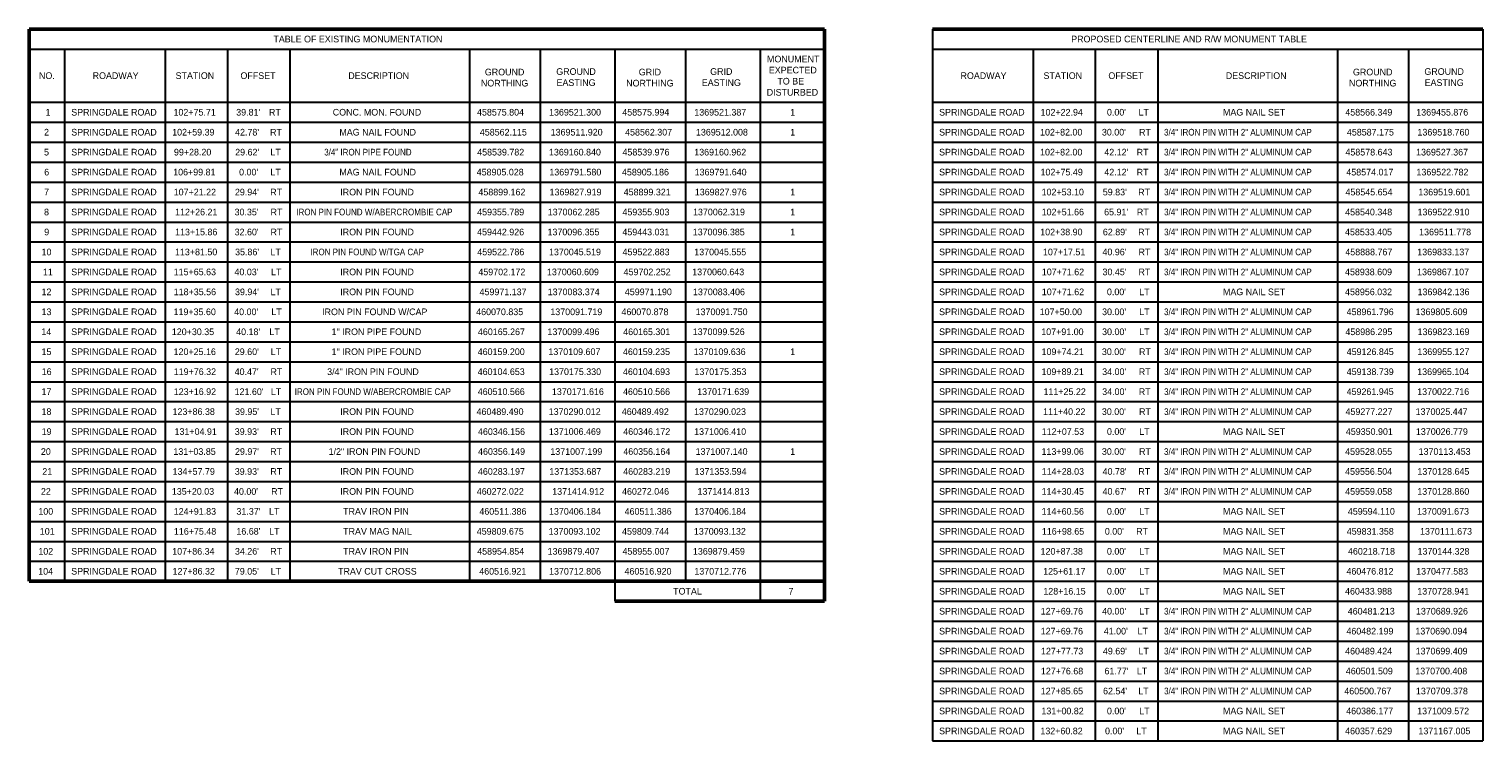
# Model space of a CAD drawing. Header units: feet. Extents: x 1337942 to 1371443, y 457715 to 485384.
# Tile 12 of 14: x 1369549 to 1370095, y 461792 to 462060. Entities that reach past the tile are written whole.
import ezdxf

# ---------------------------------------------------------------- set-up
doc = ezdxf.new("R2010")
doc.units = ezdxf.units.FT
doc.header["$MEASUREMENT"] = 0
doc.layers.add('TX_X_20', color=10, linetype='Continuous')
doc.styles.add('MtXpl_Proxy_1', font='txt')
doc.styles.get("Standard").update_dxf_attribs({"font": 'font31.shx'})

msp = doc.modelspace()

# ---------------------------------------------------------------- linework, layer by layer
at = {"layer": 'TX_X_20', "lineweight": 50}
for p, q in [((1369549.048, 462059.751), (1369847.895, 462059.751)), ((1369549.048, 462059.751), (1369549.048, 461852.251)), ((1369847.895, 462059.751), (1369847.895, 461844.751)), ((1369888.472, 462059.751), (1370095.303, 462059.751)), ((1369549.048, 461852.251), (1369847.895, 461852.251))]:
    msp.add_line(p, q, dxfattribs=at)
at = {"layer": 'TX_X_20', "lineweight": 30}
for p, q in [((1369888.472, 462059.751), (1369888.472, 461792.251)), ((1370095.303, 462059.751), (1370095.303, 461792.251)), ((1369549.048, 462052.251), (1369847.895, 462052.251)), ((1369562.381, 462052.251), (1369562.381, 461852.251)), ((1369600.179, 462052.251), (1369600.179, 461852.251)), ((1369623.552, 462052.251), (1369623.552, 461852.251)), ((1369647.004, 462052.251), (1369647.004, 461852.251)), ((1369714.542, 462052.251), (1369714.542, 461852.251)), ((1369741.129, 462052.251), (1369741.129, 461852.251)), ((1369769.125, 462052.251), (1369769.125, 461844.751)), ((1369795.713, 462052.251), (1369795.713, 461852.251)), ((1369823.709, 462052.251), (1369823.709, 461844.751)), ((1369888.472, 462052.251), (1370095.303, 462052.251)), ((1369926.27, 462052.251), (1369926.27, 461792.251)), ((1369949.643, 462052.251), (1369949.643, 461792.251)), ((1369973.095, 462052.251), (1369973.095, 461792.251)), ((1370040.72, 462052.251), (1370040.72, 461792.251)), ((1370067.307, 462052.251), (1370067.307, 461792.251)), ((1369549.048, 462032.251), (1369847.895, 462032.251)), ((1369888.472, 462032.251), (1370095.303, 462032.251)), ((1369549.048, 462024.751), (1369847.895, 462024.751)), ((1369549.048, 462017.251), (1369847.895, 462017.251)), ((1369549.048, 462009.751), (1369847.895, 462009.751)), ((1369549.048, 462002.251), (1369847.895, 462002.251)), ((1369549.048, 461994.751), (1369847.895, 461994.751)), ((1369549.048, 461987.251), (1369847.895, 461987.251)), ((1369549.048, 461979.751), (1369847.895, 461979.751)), ((1369549.048, 461972.251), (1369847.895, 461972.251)), ((1369549.048, 461964.751), (1369847.895, 461964.751)), ((1369549.048, 461957.251), (1369847.895, 461957.251)), ((1369549.048, 461949.751), (1369847.895, 461949.751)), ((1369549.048, 461942.251), (1369847.895, 461942.251)), ((1369549.048, 461934.751), (1369847.895, 461934.751)), ((1369549.048, 461927.251), (1369847.895, 461927.251)), ((1369549.048, 461919.751), (1369847.895, 461919.751)), ((1369549.048, 461912.251), (1369847.895, 461912.251)), ((1369549.048, 461904.751), (1369847.895, 461904.751)), ((1369549.048, 461897.251), (1369847.895, 461897.251)), ((1369549.048, 461889.751), (1369847.895, 461889.751)), ((1369549.048, 461882.251), (1369847.895, 461882.251)), ((1369549.048, 461874.751), (1369847.895, 461874.751)), ((1369549.048, 461867.251), (1369847.895, 461867.251)), ((1369549.048, 461859.751), (1369847.895, 461859.751))]:
    msp.add_line(p, q, dxfattribs=at)
at = {"layer": 'TX_X_20', "color": 10, "linetype": 'Continuous', "lineweight": 30}
for p, q in [((1369888.472, 462024.751), (1370095.303, 462024.751)), ((1369888.472, 462017.251), (1370095.303, 462017.251)), ((1369888.472, 462009.751), (1370095.303, 462009.751)), ((1369888.472, 462002.251), (1370095.303, 462002.251)), ((1369888.472, 461994.751), (1370095.303, 461994.751)), ((1369888.472, 461987.251), (1370095.303, 461987.251)), ((1369888.472, 461979.751), (1370095.303, 461979.751)), ((1369888.472, 461972.251), (1370095.303, 461972.251)), ((1369888.472, 461964.751), (1370095.303, 461964.751)), ((1369888.472, 461957.251), (1370095.303, 461957.251)), ((1369888.472, 461949.751), (1370095.303, 461949.751)), ((1369888.472, 461942.251), (1370095.303, 461942.251)), ((1369888.472, 461934.751), (1370095.303, 461934.751)), ((1369888.472, 461927.251), (1370095.303, 461927.251)), ((1369888.472, 461919.751), (1370095.303, 461919.751)), ((1369888.472, 461912.251), (1370095.303, 461912.251)), ((1369888.472, 461904.751), (1370095.303, 461904.751)), ((1369888.472, 461897.251), (1370095.303, 461897.251)), ((1369888.472, 461889.751), (1370095.303, 461889.751)), ((1369888.472, 461882.251), (1370095.303, 461882.251)), ((1369888.472, 461874.751), (1370095.303, 461874.751)), ((1369888.472, 461867.251), (1370095.303, 461867.251)), ((1369888.472, 461859.751), (1370095.303, 461859.751)), ((1369888.472, 461852.251), (1370095.303, 461852.251)), ((1369888.472, 461844.751), (1370095.303, 461844.751)), ((1369888.472, 461837.251), (1370095.303, 461837.251)), ((1369888.472, 461829.751), (1370095.303, 461829.751)), ((1369888.472, 461822.251), (1370095.303, 461822.251)), ((1369888.472, 461814.751), (1370095.303, 461814.751)), ((1369888.472, 461807.251), (1370095.303, 461807.251)), ((1369888.472, 461799.751), (1370095.303, 461799.751)), ((1369888.472, 461792.251), (1370095.303, 461792.251))]:
    msp.add_line(p, q, dxfattribs=at)
at = {"layer": 'TX_X_20', "color": 10, "linetype": 'Continuous', "lineweight": 50}
msp.add_line((1369769.125, 461844.751), (1369847.895, 461844.751), dxfattribs=at)

# ---------------------------------------------------------------- texts
at = {"layer": 'TX_X_20'}
for s, p in [('TABLE OF EXISTING MONUMENTATION', (1369640.844, 462054.751)), ('PROPOSED CENTERLINE AND R/W MONUMENT TABLE', (1369940.596, 462054.751)), ('MONUMENT', (1369826.318, 462047.251)), ('EXPECTED', (1369827.002, 462043.085)), ('NO.', (1369552.768, 462041.001)), ('ROADWAY', (1369572.927, 462041.001)), ('STATION', (1369604.107, 462041.001)), ('OFFSET', (1369628.482, 462041.001)), ('DESCRIPTION', (1369668.981, 462041.001)), ('TO BE', (1369830.207, 462038.918)), ('ROADWAY', (1369899.018, 462041.001)), ('STATION', (1369930.199, 462041.001)), ('OFFSET', (1369954.574, 462041.001)), ('DESCRIPTION', (1369998.701, 462041.001)), ('DISTURBED', (1369826.209, 462034.751)), ('SPRINGDALE ROAD', (1369564.881, 462027.251)), ('102+75.71', (1369603.314, 462027.251)), ("39.81' ", (1369626.875, 462027.251)), ('RT', (1369639.177, 462027.251)), ('CONC. MON. FOUND', (1369663.147, 462027.251)), ('458575.804', (1369717.35, 462027.251)), ('1369521.300', (1369744.413, 462027.251)), ('458575.994', (1369771.933, 462027.251)), ('1369521.387', (1369798.996, 462027.251)), ('1', (1369835.032, 462027.251)), ('SPRINGDALE ROAD', (1369890.972, 462027.251)), ('LT', (1369965.913, 462027.251)), ('SPRINGDALE ROAD', (1369564.881, 462019.751)), ('102+59.39', (1369602.808, 462019.751)), ("42.78' ", (1369626.449, 462019.751)), ('RT', (1369639.603, 462019.751)), ('MAG NAIL FOUND', (1369665.637, 462019.751)), ('458562.115', (1369718.411, 462019.751)), ('1369511.920', (1369745.028, 462019.751)), ('458562.307', (1369772.994, 462019.751)), ('1369512.008', (1369799.611, 462019.751)), ('1', (1369835.032, 462019.751)), ('SPRINGDALE ROAD', (1369890.972, 462019.751)), ('RT', (1369966.111, 462019.751)), ('SPRINGDALE ROAD', (1369564.881, 462012.251)), ('99+28.20', (1369603.482, 462012.251)), ("29.62' ", (1369626.488, 462012.251)), ('LT', (1369639.703, 462012.251)), ('458539.782', (1369717.419, 462012.251)), ('1369160.840', (1369744.383, 462012.251)), ('458539.976', (1369772.002, 462012.251)), ('1369160.962', (1369798.967, 462012.251)), ('SPRINGDALE ROAD', (1369890.972, 462012.251)), ('RT', (1369965.209, 462012.251)), ('SPRINGDALE ROAD', (1369564.881, 462004.751)), ('106+99.81', (1369603.195, 462004.751)), ("0.00'", (1369627.956, 462004.751)), ('LT', (1369639.703, 462004.751)), ('MAG NAIL FOUND', (1369665.637, 462004.751)), ('458905.028', (1369717.23, 462004.751)), ('1369791.580', (1369744.532, 462004.751)), ('458905.186', (1369771.814, 462004.751)), ('1369791.640', (1369799.115, 462004.751)), ('SPRINGDALE ROAD', (1369890.972, 462004.751)), ('RT', (1369965.209, 462004.751)), ('SPRINGDALE ROAD', (1369564.881, 461997.251)), ('107+21.22', (1369603.393, 461997.251)), ("29.94' ", (1369626.389, 461997.251)), ('RT', (1369639.663, 461997.251)), ('IRON PIN FOUND', (1369665.965, 461997.251)), ('458899.162', (1369717.875, 461997.251)), ('1369827.919', (1369744.601, 461997.251)), ('458899.321', (1369772.459, 461997.251)), ('1369827.976', (1369799.185, 461997.251)), ('1', (1369835.032, 461997.251)), ('SPRINGDALE ROAD', (1369890.972, 461997.251)), ('RT', (1369965.774, 461997.251)), ('SPRINGDALE ROAD', (1369564.881, 461989.751)), ('112+26.21', (1369603.909, 461989.751)), ("30.35' ", (1369626.26, 461989.751)), ('RT', (1369639.792, 461989.751)), ('459355.789', (1369717.409, 461989.751)), ('1370062.285', (1369743.917, 461989.751)), ('459355.903', (1369771.992, 461989.751)), ('1370062.319', (1369798.5, 461989.751)), ('1', (1369835.032, 461989.751)), ('SPRINGDALE ROAD', (1369890.972, 461989.751)), ('RT', (1369965.278, 461989.751)), ('SPRINGDALE ROAD', (1369564.881, 461982.251)), ('113+15.86', (1369603.899, 461982.251)), ("32.60' ", (1369626.28, 461982.251)), ('RT', (1369639.772, 461982.251)), ('IRON PIN FOUND', (1369665.965, 461982.251)), ('459442.926', (1369717.389, 461982.251)), ('1370096.355', (1369743.838, 461982.251)), ('459443.031', (1369771.973, 461982.251)), ('1370096.385', (1369798.421, 461982.251)), ('1', (1369835.032, 461982.251)), ('SPRINGDALE ROAD', (1369890.972, 461982.251)), ('RT', (1369965.754, 461982.251)), ('SPRINGDALE ROAD', (1369564.881, 461974.751)), ('113+81.50', (1369603.869, 461974.751)), ("35.86' ", (1369626.449, 461974.751)), ('LT', (1369639.742, 461974.751)), ('459522.786', (1369717.449, 461974.751)), ('1370045.519', (1369744.393, 461974.751)), ('459522.883', (1369772.032, 461974.751)), ('1370045.555', (1369798.976, 461974.751)), ('SPRINGDALE ROAD', (1369890.972, 461974.751)), ('RT', (1369965.903, 461974.751)), ('SPRINGDALE ROAD', (1369564.881, 461967.251)), ('115+65.63', (1369603.383, 461967.251)), ("40.03' ", (1369626.22, 461967.251)), ('LT', (1369639.97, 461967.251)), ('IRON PIN FOUND', (1369665.965, 461967.251)), ('459702.172', (1369717.855, 461967.251)), ('1370060.609', (1369743.629, 461967.251)), ('459702.252', (1369772.439, 461967.251)), ('1370060.643', (1369798.213, 461967.251)), ('SPRINGDALE ROAD', (1369890.972, 461967.251)), ('RT', (1369965.883, 461967.251)), ("39.94' ", (1369626.419, 461959.751)), ('SPRINGDALE ROAD', (1369564.881, 461959.751)), ('118+35.56', (1369603.403, 461959.751)), ('LT', (1369639.772, 461959.751)), ('IRON PIN FOUND', (1369665.965, 461959.751)), ('459971.137', (1369718.312, 461959.751)), ('1370083.374', (1369743.907, 461959.751)), ('459971.190', (1369772.895, 461959.751)), ('1370083.406', (1369798.49, 461959.751)), ('SPRINGDALE ROAD', (1369890.972, 461959.751)), ('LT', (1369966.181, 461959.751)), ('SPRINGDALE ROAD', (1369564.881, 461952.251)), ('119+35.60', (1369603.334, 461952.251)), ("40.00' ", (1369626.121, 461952.251)), ('LT', (1369640.07, 461952.251)), ('IRON PIN FOUND W/CAP', (1369659.149, 461952.251)), ('460070.835', (1369717.042, 461952.251)), ('1370091.719', (1369744.899, 461952.251)), ('460070.878', (1369771.625, 461952.251)), ('1370091.750', (1369799.482, 461952.251)), ('SPRINGDALE ROAD', (1369890.972, 461952.251)), ('LT', (1369966.181, 461952.251)), ('SPRINGDALE ROAD', (1369564.881, 461944.751)), ('120+30.35', (1369602.679, 461944.751)), ("40.18' ", (1369626.855, 461944.751)), ('LT', (1369639.336, 461944.751)), ('1" IRON PIPE FOUND', (1369662.711, 461944.751)), ('460165.267', (1369717.697, 461944.751)), ('1370099.496', (1369743.818, 461944.751)), ('460165.301', (1369772.28, 461944.751)), ('1370099.526', (1369798.401, 461944.751)), ('SPRINGDALE ROAD', (1369890.972, 461944.751)), ('LT', (1369966.181, 461944.751)), ('SPRINGDALE ROAD', (1369564.881, 461937.251)), ('120+25.16', (1369603.344, 461937.251)), ("29.60' ", (1369626.349, 461937.251)), ('LT', (1369639.842, 461937.251)), ('1" IRON PIPE FOUND', (1369662.711, 461937.251)), ('460159.200', (1369717.617, 461937.251)), ('1370109.607', (1369744.175, 461937.251)), ('460159.235', (1369772.201, 461937.251)), ('1370109.636', (1369798.758, 461937.251)), ('1', (1369835.032, 461937.251)), ('SPRINGDALE ROAD', (1369890.972, 461937.251)), ('RT', (1369966.111, 461937.251)), ('SPRINGDALE ROAD', (1369564.881, 461929.751)), ('119+76.32', (1369603.413, 461929.751)), ("40.47' ", (1369626.3, 461929.751)), ('RT', (1369639.752, 461929.751)), ('3/4" IRON PIN FOUND', (1369661.044, 461929.751)), ('460104.653', (1369717.617, 461929.751)), ('1370175.330', (1369744.453, 461929.751)), ('460104.693', (1369772.201, 461929.751)), ('1370175.353', (1369799.036, 461929.751)), ('SPRINGDALE ROAD', (1369890.972, 461929.751)), ('RT', (1369966.002, 461929.751)), ('SPRINGDALE ROAD', (1369564.881, 461922.251)), ('123+16.92', (1369603.413, 461922.251)), ("121.60' ", (1369626.28, 461922.251)), ('LT', (1369639.911, 461922.251)), ('460510.566', (1369717.627, 461922.251)), ('1370171.616', (1369745.494, 461922.251)), ('460510.566', (1369772.211, 461922.251)), ('1370171.639', (1369800.078, 461922.251)), ('SPRINGDALE ROAD', (1369890.972, 461922.251)), ('RT', (1369966.002, 461922.251)), ('SPRINGDALE ROAD', (1369564.881, 461914.751)), ('123+86.38', (1369602.947, 461914.751)), ("39.95' ", (1369626.429, 461914.751)), ('LT', (1369639.762, 461914.751)), ('IRON PIN FOUND', (1369665.965, 461914.751)), ('460489.490', (1369717.181, 461914.751)), ('1370290.012', (1369744.294, 461914.751)), ('460489.492', (1369771.764, 461914.751)), ('1370290.023', (1369798.877, 461914.751)), ('SPRINGDALE ROAD', (1369890.972, 461914.751)), ('RT', (1369966.111, 461914.751)), ('SPRINGDALE ROAD', (1369564.881, 461907.251)), ('131+04.91', (1369603.701, 461907.251)), ("39.93' ", (1369626.34, 461907.251)), ('RT', (1369639.713, 461907.251)), ('IRON PIN FOUND', (1369665.965, 461907.251)), ('460346.156', (1369717.717, 461907.251)), ('1371006.469', (1369744.353, 461907.251)), ('460346.172', (1369772.3, 461907.251)), ('1371006.410', (1369798.937, 461907.251)), ('SPRINGDALE ROAD', (1369890.972, 461907.251)), ('LT', (1369966.181, 461907.251)), ('SPRINGDALE ROAD', (1369564.881, 461899.751)), ('131+03.85', (1369603.274, 461899.751)), ("29.97' ", (1369626.419, 461899.751)), ('1/2" IRON PIN FOUND', (1369661.59, 461899.751)), ('460356.149', (1369717.736, 461899.751)), ('1371007.199', (1369744.899, 461899.751)), ('460356.164', (1369772.32, 461899.751)), ('1371007.140', (1369799.482, 461899.751)), ('SPRINGDALE ROAD', (1369890.972, 461899.751)), ('RT', (1369639.633, 461899.751)), ('1', (1369835.032, 461899.751)), ('RT', (1369966.111, 461899.751)), ('SPRINGDALE ROAD', (1369564.881, 461892.251)), ('134+57.79', (1369602.957, 461892.251)), ("39.93' ", (1369626.34, 461892.251)), ('RT', (1369639.713, 461892.251)), ('IRON PIN FOUND', (1369665.965, 461892.251)), ('460283.197', (1369717.697, 461892.251)), ('1371353.687', (1369744.512, 461892.251)), ('460283.219', (1369772.28, 461892.251)), ('1371353.594', (1369799.096, 461892.251)), ('SPRINGDALE ROAD', (1369890.972, 461892.251)), ('RT', (1369965.844, 461892.251)), ('SPRINGDALE ROAD', (1369564.881, 461884.751)), ('135+20.03', (1369602.689, 461884.751)), ("40.00' ", (1369626.052, 461884.751)), ('RT', (1369640, 461884.751)), ('IRON PIN FOUND', (1369665.965, 461884.751)), ('460272.022', (1369717.26, 461884.751)), ('1371414.912', (1369745.603, 461884.751)), ('460272.046', (1369771.844, 461884.751)), ('1371414.813', (1369800.187, 461884.751)), ('SPRINGDALE ROAD', (1369890.972, 461884.751)), ('RT', (1369965.863, 461884.751)), ('SPRINGDALE ROAD', (1369564.881, 461877.251)), ('124+91.83', (1369603.413, 461877.251)), ("31.37' ", (1369626.965, 461877.251)), ('LT', (1369639.226, 461877.251)), ('TRAV IRON PIN', (1369667.046, 461877.251)), ('460511.386', (1369718.242, 461877.251)), ('1370406.184', (1369744.393, 461877.251)), ('460511.386', (1369772.826, 461877.251)), ('1370406.184', (1369798.976, 461877.251)), ('SPRINGDALE ROAD', (1369890.972, 461877.251)), ('LT', (1369966.181, 461877.251)), ('SPRINGDALE ROAD', (1369564.881, 461869.751)), ('116+75.48', (1369603.472, 461869.751)), ("16.68' ", (1369626.945, 461869.751)), ('LT', (1369639.246, 461869.751)), ('TRAV MAG NAIL', (1369667.056, 461869.751)), ('459809.675', (1369717.26, 461869.751)), ('1370093.102', (1369744.254, 461869.751)), ('459809.744', (1369771.844, 461869.751)), ('1370093.132', (1369798.838, 461869.751)), ('SPRINGDALE ROAD', (1369890.972, 461869.751)), ('RT', (1369965.01, 461869.751)), ('SPRINGDALE ROAD', (1369564.881, 461862.251)), ('107+86.34', (1369602.828, 461862.251)), ("34.26' ", (1369626.389, 461862.251)), ('RT', (1369639.663, 461862.251)), ('TRAV IRON PIN', (1369667.046, 461862.251)), ('458954.854', (1369717.419, 461862.251)), ('1369879.407', (1369743.887, 461862.251)), ('458955.007', (1369772.002, 461862.251)), ('1369879.459', (1369798.471, 461862.251)), ('SPRINGDALE ROAD', (1369890.972, 461862.251)), ('LT', (1369966.181, 461862.251)), ('SPRINGDALE ROAD', (1369564.881, 461854.751)), ('127+86.32', (1369602.957, 461854.751)), ("79.05' ", (1369626.369, 461854.751)), ('LT', (1369639.822, 461854.751)), ('TRAV CUT CROSS', (1369665.141, 461854.751)), ('460516.921', (1369718.193, 461854.751)), ('1370712.806', (1369744.423, 461854.751)), ('460516.920', (1369772.776, 461854.751)), ('1370712.776', (1369799.006, 461854.751)), ('SPRINGDALE ROAD', (1369890.972, 461854.751)), ('LT', (1369966.181, 461854.751)), ('TOTAL', (1369791.045, 461847.251)), ('7', (1369834.391, 461847.251)), ('SPRINGDALE ROAD', (1369890.972, 461847.251)), ('LT', (1369966.181, 461847.251)), ('SPRINGDALE ROAD', (1369890.972, 461839.751)), ('LT', (1369966.171, 461839.751)), ('SPRINGDALE ROAD', (1369890.972, 461832.251)), ('LT', (1369965.556, 461832.251)), ('SPRINGDALE ROAD', (1369890.972, 461824.751)), ('LT', (1369965.873, 461824.751)), ('SPRINGDALE ROAD', (1369890.972, 461817.251)), ('LT', (1369965.288, 461817.251)), ('SPRINGDALE ROAD', (1369890.972, 461809.751)), ('LT', (1369965.814, 461809.751)), ('SPRINGDALE ROAD', (1369890.972, 461802.251)), ('LT', (1369966.181, 461802.251)), ('SPRINGDALE ROAD', (1369890.972, 461794.751)), ('LT', (1369965.08, 461794.751))]:
    msp.add_text(s, height=2.5, dxfattribs=at).set_placement(p)
at = {"layer": 'TX_X_20', "style": 'MtXpl_Proxy_1'}
for s, p in [(' 1', (1369554.286, 462027.251)), (' 2', (1369553.75, 462019.751)), (' 5', (1369553.75, 462012.251)), (' 6', (1369553.81, 462004.751)), (' 7', (1369553.75, 461997.251)), (' 8', (1369553.75, 461989.751)), (' 9', (1369553.81, 461982.251)), (' 10', (1369552.798, 461974.751)), (' 11', (1369553.334, 461967.251)), (' 12', (1369552.798, 461959.751)), (' 13', (1369552.798, 461952.251)), (' 14', (1369552.738, 461944.751)), (' 15', (1369552.798, 461937.251)), (' 16', (1369552.857, 461929.751)), (' 17', (1369552.798, 461922.251)), (' 18', (1369552.798, 461914.751)), (' 19', (1369552.857, 461907.251)), (' 20', (1369552.56, 461899.751)), (' 21', (1369553.095, 461892.251)), (' 22', (1369552.56, 461884.751)), (' 100', (1369551.607, 461877.251)), (' 101', (1369552.143, 461869.751)), (' 102', (1369551.607, 461862.251)), (' 104', (1369551.548, 461854.751))]:
    msp.add_text(s, height=2.5, dxfattribs=at).set_placement(p)
at = {"layer": 'TX_X_20', "color": 10}
for s, p in [('102+22.94', (1369929.097, 462027.251)), ("0.00'", (1369954.037, 462027.251)), ('MAG NAIL SET', (1369997.637, 462027.251)), ('458566.349', (1370043.596, 462027.251)), ('1369455.876', (1370070.253, 462027.251)), ('102+82.00', (1369928.909, 462019.751)), ("30.00' ", (1369952.143, 462019.751)), ('458587.175', (1370044.192, 462019.751)), ('1369518.760', (1370070.71, 462019.751)), ('102+82.00', (1369928.909, 462012.251)), ("42.12' ", (1369953.046, 462012.251)), ('458578.643', (1370043.636, 462012.251)), ('1369527.367', (1370070.194, 462012.251)), ('102+75.49', (1369929.068, 462004.751)), ("42.12' ", (1369953.046, 462004.751)), ('458574.017', (1370043.983, 462004.751)), ('1369522.782', (1370070.333, 462004.751)), ('102+53.10', (1369929.484, 461997.251)), ("59.83' ", (1369952.48, 461997.251)), ('458545.654', (1370043.656, 461997.251)), ('1369519.601', (1370071.027, 461997.251)), ('102+51.66', (1369929.514, 461989.751)), ("65.91' ", (1369952.976, 461989.751)), ('458540.348', (1370043.547, 461989.751)), ('1369522.910', (1370070.729, 461989.751)), ('102+38.90', (1369928.969, 461982.251)), ("62.89' ", (1369952.5, 461982.251)), ('458533.405', (1370043.487, 461982.251)), ('1369511.778', (1370071.335, 461982.251)), ('107+17.51', (1369930, 461974.751)), ("40.96' ", (1369952.351, 461974.751)), ('458888.767', (1370043.596, 461974.751)), ('1369833.137', (1370070.63, 461974.751)), ('107+71.62', (1369929.564, 461967.251)), ("30.45' ", (1369952.371, 461967.251)), ('458938.609', (1370043.487, 461967.251)), ('1369867.107', (1370070.571, 461967.251)), ("0.00' ", (1369954.037, 461959.751)), ('107+71.62', (1369929.564, 461959.751)), ('MAG NAIL SET', (1369997.637, 461959.751)), ('458956.032', (1370043.497, 461959.751)), ('1369842.136', (1370070.729, 461959.751)), ('107+50.00', (1369928.77, 461952.251)), ("30.00' ", (1369952.213, 461952.251)), ('458961.796', (1370044.102, 461952.251)), ('1369805.609', (1370070.005, 461952.251)), ('107+91.00', (1369929.365, 461944.751)), ("30.00' ", (1369952.213, 461944.751)), ('458986.295', (1370043.616, 461944.751)), ('1369823.169', (1370070.739, 461944.751)), ('109+74.21', (1369929.474, 461937.251)), ("30.00' ", (1369952.143, 461937.251)), ('459126.845', (1370044.122, 461937.251)), ('1369955.127', (1370070.69, 461937.251)), ('109+89.21', (1369929.445, 461929.751)), ("34.00' ", (1369952.252, 461929.751)), ('459138.739', (1370044.122, 461929.751)), ('1369965.104', (1370070.62, 461929.751)), ('111+25.22', (1369930.199, 461922.251)), ("34.00' ", (1369952.252, 461922.251)), ('459261.945', (1370044.102, 461922.251)), ('1370022.716', (1370070.62, 461922.251)), ('111+40.22', (1369930.05, 461914.751)), ("30.00' ", (1369952.143, 461914.751)), ('459277.227', (1370043.676, 461914.751)), ('1370025.447', (1370070.015, 461914.751)), ('112+07.53', (1369929.554, 461907.251)), ("0.00'", (1369954.037, 461907.251)), ('MAG NAIL SET', (1369997.637, 461907.251)), ('459350.901', (1370043.795, 461907.251)), ('1370026.779', (1370070.124, 461907.251)), ('113+99.06', (1369929.455, 461899.751)), ("30.00' ", (1369952.143, 461899.751)), ('459528.055', (1370043.537, 461899.751)), ('1370113.453', (1370071.146, 461899.751)), ('114+28.03', (1369929.524, 461892.251)), ("40.78' ", (1369952.411, 461892.251)), ('459556.504', (1370043.527, 461892.251)), ('1370128.645', (1370070.68, 461892.251)), ('114+30.45', (1369929.484, 461884.751)), ("40.67' ", (1369952.391, 461884.751)), ('459559.058', (1370043.547, 461884.751)), ('1370128.860', (1370070.65, 461884.751)), ('114+60.56', (1369929.484, 461877.251)), ("0.00'", (1369954.037, 461877.251)), ('MAG NAIL SET', (1369997.637, 461877.251)), ('459594.110', (1370044.559, 461877.251)), ('1370091.673', (1370070.541, 461877.251)), ('116+98.65', (1369929.584, 461869.751)), ("0.00' ", (1369953.244, 461869.751)), ('MAG NAIL SET', (1369997.637, 461869.751)), ('459831.358', (1370044.142, 461869.751)), ('1370111.673', (1370071.672, 461869.751)), ('120+87.38', (1369929.097, 461862.251)), ("0.00'", (1369954.037, 461862.251)), ('MAG NAIL SET', (1369997.637, 461862.251)), ('460218.718', (1370044.598, 461862.251)), ('1370144.328', (1370070.72, 461862.251)), ('125+61.17', (1369930.08, 461854.751)), ("0.00'", (1369954.037, 461854.751)), ('MAG NAIL SET', (1369997.637, 461854.751)), ('460476.812', (1370044.023, 461854.751)), ('1370477.583', (1370070.214, 461854.751)), ('128+16.15', (1369930.139, 461847.251)), ("0.00'", (1369954.037, 461847.251)), ('MAG NAIL SET', (1369997.637, 461847.251)), ('460433.988', (1370043.497, 461847.251)), ('1370728.941', (1370070.64, 461847.251)), ('127+69.76', (1369929.157, 461839.751)), ("40.00' ", (1369952.222, 461839.751)), ('460481.213', (1370044.509, 461839.751)), ('1370689.926', (1370070.144, 461839.751)), ('127+69.76', (1369929.157, 461832.251)), ("41.00' ", (1369952.838, 461832.251)), ('460482.199', (1370044.013, 461832.251)), ('1370690.094', (1370069.926, 461832.251)), ('127+77.73', (1369929.236, 461824.751)), ("49.69' ", (1369952.52, 461824.751)), ('460489.424', (1370043.527, 461824.751)), ('1370699.409', (1370070.015, 461824.751)), ('127+76.68', (1369929.217, 461817.251)), ("61.77' ", (1369953.105, 461817.251)), ('460501.509', (1370043.785, 461817.251)), ('1370700.408', (1370069.896, 461817.251)), ('127+85.65', (1369929.167, 461809.751)), ("62.54' ", (1369952.58, 461809.751)), ('460500.767', (1370043.22, 461809.751)), ('1370709.378', (1370070.124, 461809.751)), ('131+00.82', (1369929.405, 461802.251)), ("0.00'", (1369954.037, 461802.251)), ('MAG NAIL SET', (1369997.637, 461802.251)), ('460386.177', (1370043.934, 461802.251)), ('1371009.572', (1370070.591, 461802.251)), ('132+60.82', (1369929.028, 461794.751)), ("0.00' ", (1369953.314, 461794.751)), ('MAG NAIL SET', (1369997.637, 461794.751)), ('460357.629', (1370043.527, 461794.751)), ('1371167.005', (1370071.067, 461794.751))]:
    msp.add_text(s, height=2.5, dxfattribs=at).set_placement(p)
at = {"layer": 'TX_X_20', "color": 10, "width": 0.9}
for p in [(1369975.504, 462019.751), (1369975.504, 462012.251), (1369975.504, 462004.751), (1369975.504, 461997.251), (1369975.504, 461989.751), (1369975.504, 461982.251), (1369975.504, 461974.751), (1369975.504, 461967.251), (1369975.504, 461952.251), (1369975.504, 461944.751), (1369975.504, 461937.251), (1369975.504, 461929.751), (1369975.504, 461922.251), (1369975.504, 461914.751), (1369975.504, 461899.751), (1369975.504, 461892.251), (1369975.504, 461884.751), (1369975.504, 461839.751), (1369975.504, 461832.251), (1369975.504, 461824.751), (1369975.504, 461817.251), (1369975.504, 461809.751)]:
    msp.add_text('3/4" IRON PIN WITH 2" ALUMINUM CAP', height=2.5, dxfattribs=at).set_placement(p)
at = {"layer": 'TX_X_20', "width": 0.9}
for s, p in [('3/4" IRON PIPE FOUND', (1369659.943, 462012.251)), ('IRON PIN FOUND W/ABERCROMBIE CAP', (1369649.458, 461989.751)), ('IRON PIN FOUND W/TGA CAP', (1369654.764, 461974.751)), ('IRON PIN FOUND W/ABERCROMBIE CAP', (1369648.869, 461922.251))]:
    msp.add_text(s, height=2.5, dxfattribs=at).set_placement(p)
at = {"layer": 'TX_X_20', "char_height": 2.5, "attachment_point": 1}
for s, insert, width in [('\\pxqc;GROUND\\PNORTHING', (1369718.332, 462044.853), 18.78151), ('\\pxqc;GROUND\\PEASTING', (1369740.048, 462045.044), 29.01339), ('\\pxqc;GRID\\PNORTHING', (1369772.915, 462044.853), 18.78151), ('\\pxqc;GRID\\PEASTING', (1369794.632, 462045.044), 29.01339), ('\\pxqc;GROUND\\PNORTHING', (1370044.509, 462044.853), 18.78151), ('\\pxqc;GROUND\\PEASTING', (1370066.226, 462045.044), 29.01339)]:
    msp.add_mtext(s, dxfattribs=dict(at, insert=insert, width=width))

doc.saveas('drawing.dxf')
